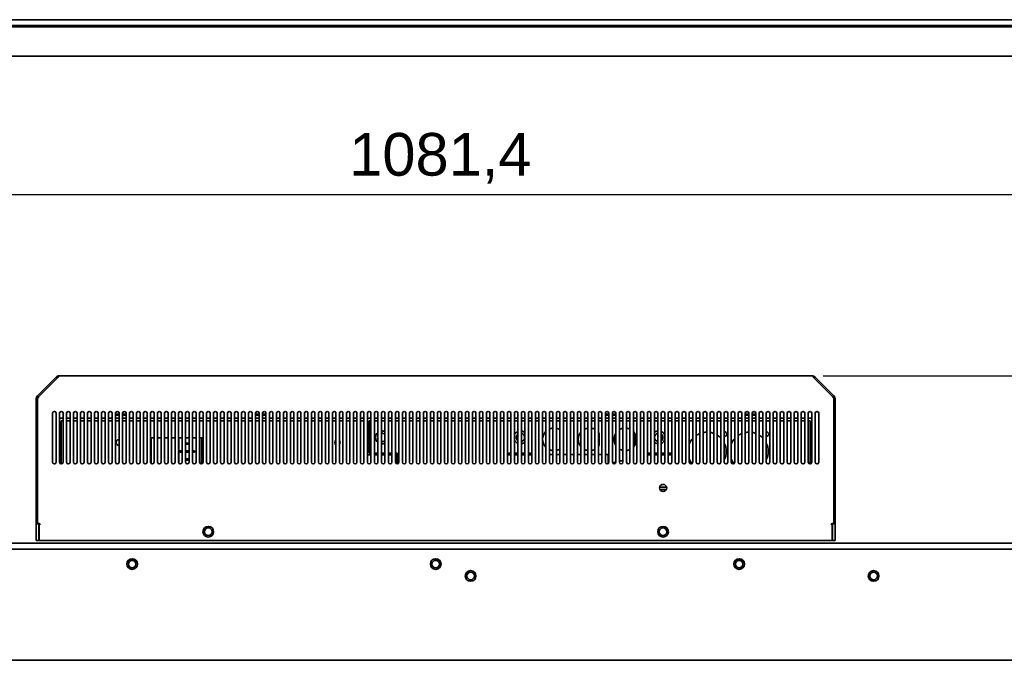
# Model space of a CAD drawing. Header units: millimetres. Extents: x 0 to 3360, y 0 to 2376.
# Tile 12 of 19: x 706 to 1269, y 1158 to 1524. Entities that reach past the tile are written whole.
import ezdxf

# ---------------------------------------------------------------- set-up
doc = ezdxf.new("R2010")
doc.units = ezdxf.units.MM
doc.header["$LTSCALE"] = 8
doc.layers.add('Bemaßungen(ISO)', color=7, linetype='Continuous', lineweight=18)
doc.layers.add('Sichtbare Kanten(ISO)', color=7, linetype='Continuous', lineweight=35)
doc.styles.add('Aktuell-ISOGroßer Text', font='arial.ttf')
doc.dimstyles.new('X.XXXGroßer Text', dxfattribs={"dimscale": 8, "dimtxt": 3.048, "dimasz": 5, "dimexe": 3.175, "dimexo": 0.75, "dimgap": 0.762, "dimtad": 1, "dimdec": 1, "dimrnd": 1e-08, "dimzin": 12, "dimtxsty": 'Aktuell-ISOGroßer Text', "dimcen": 0.09, "dimdle": 10, "dimclrd": 256, "dimclre": 256, "dimclrt": 7, "dimadec": 0, "dimazin": 3, "dimtfac": 0.656168, "dimtdec": 1, "dimtmove": 0, "dimatfit": 3, "dimfxl": 1, "dimtolj": 1, "dimlwd": 25, "dimlwe": 25, "dimarcsym": 0})

# ---------------------------------------------------------------- blocks, each defined once
blk = doc.blocks.new('*D20')
at = {"layer": 'Bemaßungen(ISO)', "color": 250, "linetype": 'Continuous', "lineweight": 25, "true_color": 0x3f3f3f, "transparency": 16777216}
for p, q in [((403.35, 1498.33), (403.35, 1398.93)), ((1484.75, 1498.33), (1484.75, 1398.93)), ((1444.75, 1424.33), (443.35, 1424.33))]:
    blk.add_line(p, q, dxfattribs=at)
at = {"layer": 'Bemaßungen(ISO)', "color": 250, "linetype": 'Continuous', "true_color": 0x3f3f3f, "transparency": 16777216}
for points in [[(443.35, 1431), (443.35, 1417.67), (403.35, 1424.33)], [(1444.75, 1431), (1444.75, 1417.67), (1484.75, 1424.33)]]:
    blk.add_solid(points, dxfattribs=at)
at = {"layer": 'Defpoints', "color": 0, "linetype": 'Continuous', "transparency": 16777216}
for p in [(403.35, 1504.33), (1484.75, 1504.33), (403.35, 1424.33)]:
    blk.add_point(p, dxfattribs=at)
at = {"layer": 'Bemaßungen(ISO)', "color": 7, "linetype": 'Continuous', "lineweight": 25, "transparency": 16777216, "insert": (894.63, 1459.74), "char_height": 24.384, "attachment_point": 1, "style": 'Aktuell-ISOGroßer Text'}
blk.add_mtext('\\A1;1081,4', dxfattribs=at)
blk = doc.blocks.new('*D21')
at = {"layer": 'Bemaßungen(ISO)', "color": 250, "linetype": 'Continuous', "lineweight": 25, "true_color": 0x3f3f3f, "transparency": 16777216}
for p, q in [((1165.48, 1320.91), (1588.05, 1320.91)), ((1562.65, 1280.91), (1562.65, 1198.41)), ((1488.65, 1158.41), (1588.05, 1158.41))]:
    blk.add_line(p, q, dxfattribs=at)
at = {"layer": 'Bemaßungen(ISO)', "color": 250, "linetype": 'Continuous', "true_color": 0x3f3f3f, "transparency": 16777216}
for points in [[(1555.98, 1280.91), (1569.31, 1280.91), (1562.65, 1320.91)], [(1555.98, 1198.41), (1569.31, 1198.41), (1562.65, 1158.41)]]:
    blk.add_solid(points, dxfattribs=at)
at = {"layer": 'Defpoints', "color": 0, "linetype": 'Continuous', "transparency": 16777216}
for p in [(1159.48, 1320.91), (1482.65, 1158.41), (1562.65, 1158.41)]:
    blk.add_point(p, dxfattribs=at)
at = {"layer": 'Bemaßungen(ISO)', "color": 7, "linetype": 'Continuous', "lineweight": 25, "transparency": 16777216, "insert": (1527.24, 1199.57), "char_height": 24.384, "attachment_point": 1, "rotation": 90, "style": 'Aktuell-ISOGroßer Text'}
blk.add_mtext('\\A1;162,5', dxfattribs=at)

msp = doc.modelspace()

# ---------------------------------------------------------------- linework, layer by layer
at = {"layer": 'Sichtbare Kanten(ISO)'}
for p, q in [((420.2, 1520.48), (1467.9, 1520.48)), ((1467.19, 1521.17), (420.91, 1521.17)), ((1463.89, 1524.47), (424.21, 1524.47)), ((1483.2, 1503.58), (404.9, 1503.58)), ((727.13, 1320.29), (716.36, 1309.52)), ((728.26, 1320.29), (717.49, 1309.52)), ((727.13, 1320.29), (727.7, 1319.73)), ((1159.48, 1320.91), (728.62, 1320.91)), ((1159.83, 1320.29), (1170.6, 1309.52)), ((1160.96, 1320.29), (1160.39, 1319.73)), ((1160.96, 1320.29), (1171.73, 1309.52)), ((715.75, 1308.04), (716.5, 1308.04)), ((715.75, 1237.44), (715.75, 1308.04)), ((716.99, 1308.9), (716.36, 1309.52)), ((716.5, 1308.04), (716.5, 1236.91)), ((1171.73, 1309.52), (1171.1, 1308.9)), ((1171.6, 1308.04), (1171.6, 1236.91)), ((1171.6, 1308.04), (1172.35, 1308.04)), ((1172.35, 1308.04), (1172.35, 1237.44)), ((725.05, 1299.61), (725.05, 1271.61)), ((727.05, 1271.61), (727.05, 1299.61)), ((729.05, 1299.61), (729.05, 1271.61)), ((731.05, 1296.78), (729.05, 1296.78)), ((729.95, 1270.61), (729.95, 1295.28)), ((729.95, 1295.28), (731.05, 1295.28)), ((731.05, 1271.61), (731.05, 1299.61)), ((733.05, 1299.61), (733.05, 1271.61)), ((735.05, 1296.78), (733.05, 1296.78)), ((733.05, 1295.28), (735.05, 1295.28)), ((735.05, 1271.61), (735.05, 1299.61)), ((737.05, 1299.61), (737.05, 1271.61)), ((739.05, 1296.78), (737.05, 1296.78)), ((737.05, 1295.28), (739.05, 1295.28)), ((739.05, 1271.61), (739.05, 1299.61)), ((741.05, 1299.61), (741.05, 1271.61)), ((743.05, 1296.78), (741.05, 1296.78)), ((741.05, 1295.28), (743.05, 1295.28)), ((743.05, 1271.61), (743.05, 1299.61)), ((745.05, 1299.61), (745.05, 1271.61)), ((747.05, 1296.78), (745.05, 1296.78)), ((745.05, 1295.28), (747.05, 1295.28)), ((747.05, 1271.61), (747.05, 1299.61)), ((749.05, 1299.61), (749.05, 1271.61)), ((751.05, 1296.78), (749.05, 1296.78)), ((749.05, 1295.28), (751.05, 1295.28)), ((751.05, 1271.61), (751.05, 1299.61)), ((753.05, 1299.61), (753.05, 1271.61)), ((755.05, 1296.78), (753.05, 1296.78)), ((753.05, 1295.28), (755.05, 1295.28)), ((755.05, 1271.61), (755.05, 1299.61)), ((757.05, 1299.61), (757.05, 1271.61)), ((759.05, 1296.78), (757.05, 1296.78)), ((757.05, 1295.28), (759.05, 1295.28)), ((759.05, 1271.61), (759.05, 1299.61)), ((761.05, 1299.61), (761.05, 1271.61)), ((763.05, 1299.01), (761.05, 1299.01)), ((763.05, 1298.41), (761.05, 1298.41)), ((763.05, 1296.78), (761.05, 1296.78)), ((761.05, 1295.28), (763.05, 1295.28)), ((763.05, 1271.61), (763.05, 1299.61)), ((765.05, 1299.61), (765.05, 1271.61)), ((767.05, 1299.01), (765.05, 1299.01)), ((767.05, 1298.41), (765.05, 1298.41)), ((767.05, 1296.78), (765.05, 1296.78)), ((765.05, 1295.28), (767.05, 1295.28)), ((767.05, 1271.61), (767.05, 1299.61)), ((769.05, 1299.61), (769.05, 1271.61)), ((771.05, 1296.78), (769.05, 1296.78)), ((769.05, 1295.28), (771.05, 1295.28)), ((771.05, 1271.61), (771.05, 1299.61)), ((773.05, 1299.61), (773.05, 1271.61)), ((775.05, 1296.78), (773.05, 1296.78)), ((773.05, 1295.28), (775.05, 1295.28)), ((775.05, 1271.61), (775.05, 1299.61)), ((777.05, 1299.61), (777.05, 1271.61)), ((779.05, 1296.78), (777.05, 1296.78)), ((777.05, 1295.28), (779.05, 1295.28)), ((779.05, 1271.61), (779.05, 1299.61)), ((781.05, 1299.61), (781.05, 1271.61)), ((783.05, 1296.78), (781.05, 1296.78)), ((781.05, 1295.28), (783.05, 1295.28)), ((783.05, 1271.61), (783.05, 1299.61)), ((785.05, 1299.61), (785.05, 1271.61)), ((787.05, 1296.78), (785.05, 1296.78)), ((785.05, 1295.28), (787.05, 1295.28)), ((787.05, 1271.61), (787.05, 1299.61)), ((789.05, 1299.61), (789.05, 1271.61)), ((791.05, 1296.78), (789.05, 1296.78)), ((789.05, 1295.28), (791.05, 1295.28)), ((791.05, 1271.61), (791.05, 1299.61)), ((793.05, 1299.61), (793.05, 1271.61)), ((795.05, 1296.78), (793.05, 1296.78)), ((793.05, 1295.28), (795.05, 1295.28)), ((795.05, 1271.61), (795.05, 1299.61)), ((797.05, 1299.61), (797.05, 1271.61)), ((799.05, 1296.78), (797.05, 1296.78)), ((797.05, 1295.28), (799.05, 1295.28)), ((799.05, 1271.61), (799.05, 1299.61)), ((801.05, 1299.61), (801.05, 1271.61)), ((803.05, 1296.78), (801.05, 1296.78)), ((801.05, 1295.28), (803.05, 1295.28)), ((803.05, 1271.61), (803.05, 1299.61)), ((805.05, 1299.61), (805.05, 1271.61)), ((807.05, 1296.78), (805.05, 1296.78)), ((805.05, 1295.28), (807.05, 1295.28)), ((807.05, 1271.61), (807.05, 1299.61)), ((809.05, 1299.61), (809.05, 1271.61)), ((811.05, 1296.78), (809.05, 1296.78)), ((809.05, 1295.28), (811.05, 1295.28)), ((811.05, 1271.61), (811.05, 1299.61)), ((813.05, 1299.61), (813.05, 1271.61)), ((815.05, 1296.78), (813.05, 1296.78)), ((813.05, 1295.28), (815.05, 1295.28)), ((815.05, 1271.61), (815.05, 1299.61)), ((817.05, 1299.61), (817.05, 1271.61)), ((819.05, 1296.78), (817.05, 1296.78)), ((817.05, 1295.28), (819.05, 1295.28)), ((819.05, 1271.61), (819.05, 1299.61)), ((821.05, 1299.61), (821.05, 1271.61)), ((823.05, 1296.78), (821.05, 1296.78)), ((821.05, 1295.28), (823.05, 1295.28)), ((823.05, 1271.61), (823.05, 1299.61)), ((825.05, 1299.61), (825.05, 1271.61)), ((827.05, 1296.78), (825.05, 1296.78)), ((825.05, 1295.28), (827.05, 1295.28)), ((827.05, 1271.61), (827.05, 1299.61)), ((829.05, 1299.61), (829.05, 1271.61)), ((831.05, 1296.78), (829.05, 1296.78)), ((829.05, 1295.28), (831.05, 1295.28)), ((831.05, 1271.61), (831.05, 1299.61)), ((833.05, 1299.61), (833.05, 1271.61)), ((835.05, 1296.78), (833.05, 1296.78)), ((833.05, 1295.28), (835.05, 1295.28)), ((835.05, 1271.61), (835.05, 1299.61)), ((837.05, 1299.61), (837.05, 1271.61)), ((839.05, 1296.78), (837.05, 1296.78)), ((837.05, 1295.28), (839.05, 1295.28)), ((839.05, 1271.61), (839.05, 1299.61)), ((841.05, 1299.61), (841.05, 1271.61)), ((843.05, 1299.01), (841.05, 1299.01)), ((843.05, 1298.41), (841.05, 1298.41)), ((843.05, 1296.78), (841.05, 1296.78)), ((841.05, 1295.28), (843.05, 1295.28)), ((843.05, 1271.61), (843.05, 1299.61)), ((845.05, 1299.61), (845.05, 1271.61)), ((847.05, 1299.01), (845.05, 1299.01)), ((847.05, 1298.41), (845.05, 1298.41)), ((847.05, 1296.78), (845.05, 1296.78)), ((845.05, 1295.28), (847.05, 1295.28)), ((847.05, 1271.61), (847.05, 1299.61)), ((849.05, 1299.61), (849.05, 1271.61)), ((851.05, 1296.78), (849.05, 1296.78)), ((849.05, 1295.28), (851.05, 1295.28)), ((851.05, 1271.61), (851.05, 1299.61)), ((853.05, 1299.61), (853.05, 1271.61)), ((855.05, 1296.78), (853.05, 1296.78)), ((853.05, 1295.28), (855.05, 1295.28)), ((855.05, 1271.61), (855.05, 1299.61)), ((857.05, 1299.61), (857.05, 1271.61)), ((859.05, 1296.78), (857.05, 1296.78)), ((857.05, 1295.28), (859.05, 1295.28)), ((859.05, 1271.61), (859.05, 1299.61)), ((861.05, 1299.61), (861.05, 1271.61)), ((863.05, 1296.78), (861.05, 1296.78)), ((861.05, 1295.28), (863.05, 1295.28)), ((863.05, 1271.61), (863.05, 1299.61)), ((865.05, 1299.61), (865.05, 1271.61)), ((867.05, 1296.78), (865.05, 1296.78)), ((865.05, 1295.28), (867.05, 1295.28)), ((867.05, 1271.61), (867.05, 1299.61)), ((869.05, 1299.61), (869.05, 1271.61)), ((871.05, 1296.78), (869.05, 1296.78)), ((869.05, 1295.28), (871.05, 1295.28)), ((871.05, 1271.61), (871.05, 1299.61)), ((873.05, 1299.61), (873.05, 1271.61)), ((875.05, 1296.78), (873.05, 1296.78)), ((873.05, 1295.28), (875.05, 1295.28)), ((875.05, 1271.61), (875.05, 1299.61)), ((877.05, 1299.61), (877.05, 1271.61)), ((879.05, 1296.78), (877.05, 1296.78)), ((877.05, 1295.28), (879.05, 1295.28)), ((879.05, 1271.61), (879.05, 1299.61)), ((881.05, 1299.61), (881.05, 1271.61)), ((883.05, 1296.78), (881.05, 1296.78)), ((881.05, 1295.28), (883.05, 1295.28)), ((883.05, 1271.61), (883.05, 1299.61)), ((885.05, 1299.61), (885.05, 1271.61)), ((887.05, 1296.78), (885.05, 1296.78)), ((885.05, 1295.28), (887.05, 1295.28)), ((887.05, 1271.61), (887.05, 1299.61)), ((889.05, 1299.61), (889.05, 1271.61)), ((891.05, 1296.78), (889.05, 1296.78)), ((889.05, 1295.28), (891.05, 1295.28)), ((891.05, 1271.61), (891.05, 1299.61)), ((893.05, 1299.61), (893.05, 1271.61)), ((895.05, 1296.78), (893.05, 1296.78)), ((893.05, 1295.28), (895.05, 1295.28)), ((895.05, 1271.61), (895.05, 1299.61)), ((897.05, 1299.61), (897.05, 1271.61)), ((899.05, 1296.78), (897.05, 1296.78)), ((897.05, 1295.28), (899.05, 1295.28)), ((899.05, 1271.61), (899.05, 1299.61)), ((901.05, 1299.61), (901.05, 1271.61)), ((903.05, 1296.78), (901.05, 1296.78)), ((901.05, 1295.28), (903.05, 1295.28)), ((903.05, 1271.61), (903.05, 1299.61)), ((905.05, 1299.61), (905.05, 1271.61)), ((907.05, 1296.78), (905.05, 1296.78)), ((905.95, 1295.28), (907.05, 1295.28)), ((905.95, 1295.28), (905.95, 1276.78)), ((907.05, 1271.61), (907.05, 1299.61)), ((909.05, 1299.61), (909.05, 1271.61)), ((911.05, 1296.78), (909.05, 1296.78)), ((909.05, 1295.28), (911.05, 1295.28)), ((911.05, 1271.61), (911.05, 1299.61)), ((913.05, 1299.61), (913.05, 1271.61)), ((915.05, 1296.78), (913.05, 1296.78)), ((913.05, 1295.28), (915.05, 1295.28)), ((915.05, 1271.61), (915.05, 1299.61)), ((917.05, 1299.61), (917.05, 1271.61)), ((919.05, 1296.78), (917.05, 1296.78)), ((917.05, 1295.28), (919.05, 1295.28)), ((919.05, 1271.61), (919.05, 1299.61)), ((921.05, 1299.61), (921.05, 1271.61)), ((923.05, 1296.78), (921.05, 1296.78)), ((921.05, 1295.28), (923.05, 1295.28)), ((923.05, 1271.61), (923.05, 1299.61)), ((925.05, 1299.61), (925.05, 1271.61)), ((927.05, 1296.78), (925.05, 1296.78)), ((925.05, 1295.28), (927.05, 1295.28)), ((927.05, 1271.61), (927.05, 1299.61)), ((929.05, 1299.61), (929.05, 1271.61)), ((931.05, 1296.78), (929.05, 1296.78)), ((929.05, 1295.28), (931.05, 1295.28)), ((931.05, 1271.61), (931.05, 1299.61)), ((933.05, 1299.61), (933.05, 1271.61)), ((935.05, 1296.78), (933.05, 1296.78)), ((933.05, 1295.28), (935.05, 1295.28)), ((935.05, 1271.61), (935.05, 1299.61)), ((937.05, 1299.61), (937.05, 1271.61)), ((939.05, 1296.78), (937.05, 1296.78)), ((937.05, 1295.28), (939.05, 1295.28)), ((939.05, 1271.61), (939.05, 1299.61)), ((941.05, 1299.61), (941.05, 1271.61)), ((943.05, 1296.78), (941.05, 1296.78)), ((941.05, 1295.28), (943.05, 1295.28)), ((943.05, 1271.61), (943.05, 1299.61)), ((945.05, 1299.61), (945.05, 1271.61)), ((947.05, 1296.78), (945.05, 1296.78)), ((945.05, 1295.28), (947.05, 1295.28)), ((947.05, 1271.61), (947.05, 1299.61)), ((949.05, 1299.61), (949.05, 1271.61)), ((951.05, 1296.78), (949.05, 1296.78)), ((949.05, 1295.28), (951.05, 1295.28)), ((951.05, 1271.61), (951.05, 1299.61)), ((953.05, 1299.61), (953.05, 1271.61)), ((955.05, 1296.78), (953.05, 1296.78)), ((953.05, 1295.28), (955.05, 1295.28)), ((955.05, 1271.61), (955.05, 1299.61)), ((957.05, 1299.61), (957.05, 1271.61)), ((959.05, 1296.78), (957.05, 1296.78)), ((957.05, 1295.28), (959.05, 1295.28)), ((959.05, 1271.61), (959.05, 1299.61)), ((961.05, 1299.61), (961.05, 1271.61)), ((963.05, 1296.78), (961.05, 1296.78)), ((961.05, 1295.28), (963.05, 1295.28)), ((963.05, 1271.61), (963.05, 1299.61)), ((965.05, 1299.61), (965.05, 1271.61)), ((967.05, 1296.78), (965.05, 1296.78)), ((965.05, 1295.28), (967.05, 1295.28)), ((967.05, 1271.61), (967.05, 1299.61)), ((969.05, 1299.61), (969.05, 1271.61)), ((971.05, 1296.78), (969.05, 1296.78)), ((969.05, 1295.28), (971.05, 1295.28)), ((971.05, 1271.61), (971.05, 1299.61)), ((973.05, 1299.61), (973.05, 1271.61)), ((975.05, 1296.78), (973.05, 1296.78)), ((973.05, 1295.28), (975.05, 1295.28)), ((975.05, 1271.61), (975.05, 1299.61)), ((977.05, 1299.61), (977.05, 1271.61)), ((979.05, 1296.78), (977.05, 1296.78)), ((977.05, 1295.28), (979.05, 1295.28)), ((979.05, 1271.61), (979.05, 1299.61)), ((981.05, 1299.61), (981.05, 1271.61)), ((983.05, 1296.78), (981.05, 1296.78)), ((981.05, 1295.28), (983.05, 1295.28)), ((983.05, 1271.61), (983.05, 1299.61)), ((985.05, 1299.61), (985.05, 1271.61)), ((987.05, 1296.78), (985.05, 1296.78)), ((985.05, 1295.28), (987.05, 1295.28)), ((987.05, 1271.61), (987.05, 1299.61)), ((989.05, 1299.61), (989.05, 1271.61)), ((991.05, 1296.78), (989.05, 1296.78)), ((989.05, 1295.28), (991.05, 1295.28)), ((991.05, 1271.61), (991.05, 1299.61)), ((993.05, 1299.61), (993.05, 1271.61)), ((995.05, 1296.78), (993.05, 1296.78)), ((993.05, 1295.28), (995.05, 1295.28)), ((995.05, 1271.61), (995.05, 1299.61)), ((997.05, 1299.61), (997.05, 1271.61)), ((999.05, 1296.78), (997.05, 1296.78)), ((997.05, 1295.28), (999.05, 1295.28)), ((999.05, 1271.61), (999.05, 1299.61)), ((1001.05, 1299.61), (1001.05, 1271.61)), ((1003.05, 1296.78), (1001.05, 1296.78)), ((1001.05, 1295.28), (1003.05, 1295.28)), ((1003.05, 1271.61), (1003.05, 1299.61)), ((1005.05, 1299.61), (1005.05, 1271.61)), ((1007.05, 1296.78), (1005.05, 1296.78)), ((1005.05, 1295.28), (1007.05, 1295.28)), ((1007.05, 1271.61), (1007.05, 1299.61)), ((1009.05, 1299.61), (1009.05, 1271.61)), ((1011.05, 1296.78), (1009.05, 1296.78)), ((1009.05, 1295.28), (1011.05, 1295.28)), ((1011.05, 1271.61), (1011.05, 1299.61)), ((1013.05, 1299.61), (1013.05, 1271.61)), ((1015.05, 1296.78), (1013.05, 1296.78)), ((1013.05, 1295.28), (1015.05, 1295.28)), ((1015.05, 1271.61), (1015.05, 1299.61)), ((1017.05, 1299.61), (1017.05, 1271.61)), ((1019.05, 1296.78), (1017.05, 1296.78)), ((1017.05, 1295.28), (1019.05, 1295.28)), ((1019.05, 1271.61), (1019.05, 1299.61)), ((1021.05, 1299.61), (1021.05, 1271.61)), ((1023.05, 1296.78), (1021.05, 1296.78)), ((1021.05, 1295.28), (1023.05, 1295.28)), ((1023.05, 1271.61), (1023.05, 1299.61)), ((1025.05, 1299.61), (1025.05, 1271.61)), ((1027.05, 1296.78), (1025.05, 1296.78)), ((1025.05, 1295.28), (1027.05, 1295.28)), ((1027.05, 1271.61), (1027.05, 1299.61)), ((1029.05, 1299.61), (1029.05, 1271.61)), ((1031.05, 1296.78), (1029.05, 1296.78)), ((1029.05, 1295.28), (1031.05, 1295.28)), ((1031.05, 1271.61), (1031.05, 1299.61)), ((1033.05, 1299.61), (1033.05, 1271.61)), ((1035.05, 1296.78), (1033.05, 1296.78)), ((1033.05, 1295.28), (1035.05, 1295.28)), ((1035.05, 1271.61), (1035.05, 1299.61)), ((1037.05, 1299.61), (1037.05, 1271.61)), ((1039.05, 1296.78), (1037.05, 1296.78)), ((1037.05, 1295.28), (1039.05, 1295.28)), ((1039.05, 1271.61), (1039.05, 1299.61)), ((1041.05, 1299.61), (1041.05, 1271.61)), ((1043.05, 1299.01), (1041.05, 1299.01)), ((1043.05, 1298.41), (1041.05, 1298.41)), ((1043.05, 1296.78), (1041.05, 1296.78)), ((1041.05, 1295.28), (1043.05, 1295.28)), ((1043.05, 1271.61), (1043.05, 1299.61)), ((1045.05, 1299.61), (1045.05, 1271.61)), ((1047.05, 1299.01), (1045.05, 1299.01)), ((1047.05, 1298.41), (1045.05, 1298.41)), ((1047.05, 1296.78), (1045.05, 1296.78)), ((1045.05, 1295.28), (1047.05, 1295.28)), ((1047.05, 1271.61), (1047.05, 1299.61)), ((1049.05, 1299.61), (1049.05, 1271.61)), ((1051.05, 1296.78), (1049.05, 1296.78)), ((1049.05, 1295.28), (1051.05, 1295.28)), ((1051.05, 1271.61), (1051.05, 1299.61)), ((1053.05, 1299.61), (1053.05, 1271.61)), ((1055.05, 1296.78), (1053.05, 1296.78)), ((1053.05, 1295.28), (1055.05, 1295.28)), ((1055.05, 1271.61), (1055.05, 1299.61)), ((1057.05, 1299.61), (1057.05, 1271.61)), ((1059.05, 1296.78), (1057.05, 1296.78)), ((1057.05, 1295.28), (1059.05, 1295.28)), ((1059.05, 1271.61), (1059.05, 1299.61)), ((1061.05, 1299.61), (1061.05, 1271.61)), ((1063.05, 1296.78), (1061.05, 1296.78)), ((1061.05, 1295.28), (1063.05, 1295.28)), ((1063.05, 1271.61), (1063.05, 1299.61)), ((1065.05, 1299.61), (1065.05, 1271.61)), ((1067.05, 1296.78), (1065.05, 1296.78)), ((1065.05, 1295.28), (1067.05, 1295.28)), ((1067.05, 1271.61), (1067.05, 1299.61)), ((1069.05, 1299.61), (1069.05, 1271.61)), ((1071.05, 1296.78), (1069.05, 1296.78)), ((1069.05, 1295.28), (1071.05, 1295.28)), ((1071.05, 1271.61), (1071.05, 1299.61)), ((1073.05, 1299.61), (1073.05, 1271.61)), ((1075.05, 1296.78), (1073.05, 1296.78)), ((1073.05, 1295.28), (1075.05, 1295.28)), ((1075.05, 1271.61), (1075.05, 1299.61)), ((1077.05, 1299.61), (1077.05, 1271.61)), ((1079.05, 1296.78), (1077.05, 1296.78)), ((1077.05, 1295.28), (1079.05, 1295.28)), ((1079.05, 1271.61), (1079.05, 1299.61)), ((1081.05, 1299.61), (1081.05, 1271.61)), ((1083.05, 1296.78), (1081.05, 1296.78)), ((1081.05, 1295.28), (1083.05, 1295.28)), ((1083.05, 1271.61), (1083.05, 1299.61)), ((1085.05, 1299.61), (1085.05, 1271.61)), ((1087.05, 1296.78), (1085.05, 1296.78)), ((1085.05, 1295.28), (1087.05, 1295.28)), ((1087.05, 1271.61), (1087.05, 1299.61)), ((1089.05, 1299.61), (1089.05, 1271.61)), ((1091.05, 1296.78), (1089.05, 1296.78)), ((1089.05, 1295.28), (1091.05, 1295.28)), ((1091.05, 1271.61), (1091.05, 1299.61)), ((1093.05, 1299.61), (1093.05, 1271.61)), ((1095.05, 1296.78), (1093.05, 1296.78)), ((1093.05, 1295.28), (1095.05, 1295.28)), ((1095.05, 1271.61), (1095.05, 1299.61)), ((1097.05, 1299.61), (1097.05, 1271.61)), ((1099.05, 1296.78), (1097.05, 1296.78)), ((1097.05, 1295.28), (1099.05, 1295.28)), ((1099.05, 1271.61), (1099.05, 1299.61)), ((1101.05, 1299.61), (1101.05, 1271.61)), ((1103.05, 1296.78), (1101.05, 1296.78)), ((1101.05, 1295.28), (1103.05, 1295.28)), ((1103.05, 1271.61), (1103.05, 1299.61)), ((1105.05, 1299.61), (1105.05, 1271.61)), ((1107.05, 1296.78), (1105.05, 1296.78)), ((1105.05, 1295.28), (1107.05, 1295.28)), ((1107.05, 1271.61), (1107.05, 1299.61)), ((1109.05, 1299.61), (1109.05, 1271.61)), ((1111.05, 1296.78), (1109.05, 1296.78)), ((1109.05, 1295.28), (1111.05, 1295.28)), ((1111.05, 1271.61), (1111.05, 1299.61)), ((1113.05, 1299.61), (1113.05, 1271.61)), ((1115.05, 1296.78), (1113.05, 1296.78)), ((1113.05, 1295.28), (1115.05, 1295.28)), ((1115.05, 1271.61), (1115.05, 1299.61)), ((1117.05, 1299.61), (1117.05, 1271.61)), ((1119.05, 1296.78), (1117.05, 1296.78)), ((1117.05, 1295.28), (1119.05, 1295.28)), ((1119.05, 1271.61), (1119.05, 1299.61)), ((1121.05, 1299.61), (1121.05, 1271.61)), ((1123.05, 1299.01), (1121.05, 1299.01)), ((1123.05, 1298.41), (1121.05, 1298.41)), ((1123.05, 1296.78), (1121.05, 1296.78)), ((1121.05, 1295.28), (1123.05, 1295.28)), ((1123.05, 1271.61), (1123.05, 1299.61)), ((1125.05, 1299.61), (1125.05, 1271.61)), ((1127.05, 1299.01), (1125.05, 1299.01)), ((1127.05, 1298.41), (1125.05, 1298.41)), ((1127.05, 1296.78), (1125.05, 1296.78)), ((1125.05, 1295.28), (1127.05, 1295.28)), ((1127.05, 1271.61), (1127.05, 1299.61)), ((1129.05, 1299.61), (1129.05, 1271.61)), ((1131.05, 1296.78), (1129.05, 1296.78)), ((1129.05, 1295.28), (1131.05, 1295.28)), ((1131.05, 1271.61), (1131.05, 1299.61)), ((1133.05, 1299.61), (1133.05, 1271.61)), ((1135.05, 1296.78), (1133.05, 1296.78)), ((1133.05, 1295.28), (1135.05, 1295.28)), ((1135.05, 1271.61), (1135.05, 1299.61)), ((1137.05, 1299.61), (1137.05, 1271.61)), ((1139.05, 1296.78), (1137.05, 1296.78)), ((1137.05, 1295.28), (1139.05, 1295.28)), ((1139.05, 1271.61), (1139.05, 1299.61)), ((1141.05, 1299.61), (1141.05, 1271.61)), ((1143.05, 1296.78), (1141.05, 1296.78)), ((1141.05, 1295.28), (1143.05, 1295.28)), ((1143.05, 1271.61), (1143.05, 1299.61)), ((1145.05, 1299.61), (1145.05, 1271.61)), ((1147.05, 1296.78), (1145.05, 1296.78)), ((1145.05, 1295.28), (1147.05, 1295.28)), ((1147.05, 1271.61), (1147.05, 1299.61)), ((1149.05, 1299.61), (1149.05, 1271.61)), ((1151.05, 1296.78), (1149.05, 1296.78)), ((1149.05, 1295.28), (1151.05, 1295.28)), ((1151.05, 1271.61), (1151.05, 1299.61)), ((1153.05, 1299.61), (1153.05, 1271.61)), ((1155.05, 1296.78), (1153.05, 1296.78)), ((1153.05, 1295.28), (1155.05, 1295.28)), ((1155.05, 1271.61), (1155.05, 1299.61)), ((1157.05, 1299.61), (1157.05, 1271.61)), ((1159.05, 1296.78), (1157.05, 1296.78)), ((1157.05, 1295.28), (1158.15, 1295.28)), ((1158.15, 1270.61), (1158.15, 1295.28)), ((1159.05, 1271.61), (1159.05, 1299.61)), ((1161.05, 1299.61), (1161.05, 1271.61)), ((1163.05, 1271.61), (1163.05, 1299.61)), ((781.7, 1285.58), (781.05, 1285.58)), ((781.45, 1270.81), (781.45, 1285.33)), ((781.7, 1285.58), (783.05, 1285.58)), ((785.05, 1285.58), (787.05, 1285.58)), ((789.05, 1285.58), (791.05, 1285.58)), ((793.05, 1285.58), (795.05, 1285.58)), ((797.05, 1285.58), (799.05, 1285.58)), ((797.25, 1285.33), (797.25, 1271.01)), ((801.05, 1285.58), (803.05, 1285.58)), ((805.05, 1285.58), (807.05, 1285.58)), ((809.05, 1285.58), (810, 1285.58)), ((810, 1285.58), (811.05, 1285.58)), ((810.25, 1285.33), (810.25, 1270.63)), ((1017.2, 1281.4), (1017.2, 1287.97)), ((1037.6, 1281.4), (1037.6, 1287.97)), ((1058, 1281.4), (1058, 1287.97)), ((781.45, 1282.08), (781.05, 1282.08)), ((797.25, 1278.08), (799.05, 1278.08)), ((801.05, 1282.58), (803.05, 1282.58)), ((803.05, 1281.83), (801.05, 1281.83)), ((801.05, 1278.08), (803.05, 1278.08)), ((805.05, 1278.08), (806.25, 1278.08)), ((806.25, 1278.08), (806.25, 1277.33)), ((811.05, 1282.08), (810.25, 1282.08)), ((799.05, 1277.33), (797.25, 1277.33)), ((803.05, 1277.33), (801.05, 1277.33)), ((801.05, 1273.58), (803.05, 1273.58)), ((803.05, 1272.83), (801.05, 1272.83)), ((806.25, 1277.33), (805.05, 1277.33)), ((905.05, 1275.78), (907.05, 1275.78)), ((905.95, 1276.78), (907.05, 1276.78)), ((909.05, 1276.78), (911.05, 1276.78)), ((909.05, 1275.78), (911.05, 1275.78)), ((913.05, 1276.78), (915.05, 1276.78)), ((913.05, 1275.78), (915.05, 1275.78)), ((917.05, 1276.78), (919.05, 1276.78)), ((917.05, 1275.78), (919.05, 1275.78)), ((921.05, 1276.78), (921.95, 1276.78)), ((921.95, 1276.78), (921.95, 1270.61)), ((987.05, 1276.78), (985.05, 1276.78)), ((987.05, 1275.78), (985.05, 1275.78)), ((991.05, 1276.78), (989.05, 1276.78)), ((991.05, 1275.78), (989.05, 1275.78)), ((995.05, 1276.78), (993.05, 1276.78)), ((995.05, 1275.78), (993.05, 1275.78)), ((999.05, 1276.78), (997.05, 1276.78)), ((999.05, 1275.78), (997.05, 1275.78)), ((1011.05, 1276.02), (1009.05, 1276.02)), ((1015.05, 1276.02), (1013.05, 1276.02)), ((1019.05, 1276.02), (1017.05, 1276.02)), ((1023.05, 1276.02), (1021.05, 1276.02)), ((1027.05, 1276.02), (1025.05, 1276.02)), ((1031.05, 1276.02), (1029.05, 1276.02)), ((1035.05, 1276.02), (1033.05, 1276.02)), ((1039.05, 1276.02), (1037.05, 1276.02)), ((1042.6, 1276.02), (1041.05, 1276.02)), ((1042.6, 1270.77), (1042.6, 1276.02)), ((1065.05, 1276.78), (1067.05, 1276.78)), ((1065.05, 1275.78), (1067.05, 1275.78)), ((1069.05, 1276.78), (1071.05, 1276.78)), ((1069.05, 1275.78), (1071.05, 1275.78)), ((1073.05, 1276.78), (1075.05, 1276.78)), ((1073.05, 1275.78), (1075.05, 1275.78)), ((1077.05, 1276.78), (1079.05, 1276.78)), ((1077.05, 1275.78), (1079.05, 1275.78)), ((1076.06, 1257.28), (1072.03, 1257.28)), ((1075.91, 1256.06), (1072.18, 1256.06)), ((715.75, 1237.08), (715.75, 1237.44)), ((715.75, 1237.08), (715.75, 1236.31)), ((715.75, 1236.31), (715.75, 1235.91)), ((715.75, 1236.31), (717.25, 1236.31)), ((715.75, 1235.91), (715.75, 1226.91)), ((716.9, 1236.51), (717.42, 1236.51)), ((717.25, 1236.31), (717.25, 1236.51)), ((717.25, 1235.91), (717.25, 1236.31)), ((717.25, 1226.91), (717.25, 1235.91)), ((717.32, 1235.37), (717.32, 1226.91)), ((1171.2, 1236.51), (1170.67, 1236.51)), ((1170.77, 1235.37), (1170.77, 1226.91)), ((1170.85, 1236.51), (1170.85, 1236.31)), ((1170.85, 1236.31), (1170.85, 1235.91)), ((1170.85, 1236.31), (1172.35, 1236.31)), ((1170.85, 1235.91), (1170.85, 1226.91)), ((1172.35, 1237.44), (1172.35, 1237.08)), ((1172.35, 1236.31), (1172.35, 1237.08)), ((1172.35, 1235.91), (1172.35, 1236.31)), ((1172.35, 1226.91), (1172.35, 1235.91)), ((404.1, 1221.91), (1484, 1221.91)), ((1480.75, 1225.41), (407.35, 1225.41)), ((715.75, 1226.91), (717.25, 1226.91)), ((1170.77, 1226.91), (717.32, 1226.91)), ((1170.85, 1226.91), (1172.35, 1226.91)), ((1482.65, 1158.41), (405.45, 1158.41))]:
    msp.add_line(p, q, dxfattribs=at)
for centre, radius in [((1074.05, 1256.91), 2.05), ((814.05, 1231.91), 3.05), ((814.05, 1231.91), 2.15), ((1074.05, 1231.91), 3.05), ((1074.05, 1231.91), 2.15), ((770.55, 1213.41), 3.05), ((944.05, 1213.41), 3.05), ((1117.55, 1213.41), 3.05), ((770.55, 1213.41), 2.15), ((770.55, 1213.41), 2.12), ((944.05, 1213.41), 2.15), ((944.05, 1213.41), 2.12), ((1117.55, 1213.41), 2.15), ((1117.55, 1213.41), 2.12), ((964.05, 1206.61), 3.05), ((964.05, 1206.61), 2.15), ((1194.4, 1206.61), 3.05), ((1194.4, 1206.61), 2.15)]:
    msp.add_circle(centre, radius, dxfattribs=at)
for centre, radius, start, end in [((726.05, 1299.61), 1, 0, 180), ((730.05, 1299.61), 1, 0, 180.0385), ((734.05, 1299.61), 1, 0, 180.0385), ((738.05, 1299.61), 1, 0, 180.0385), ((742.05, 1299.61), 1, 0, 180.0385), ((746.05, 1299.61), 1, 0, 180.0385), ((750.05, 1299.61), 1, 0, 180.0385), ((754.05, 1299.61), 1, 0, 180.0385), ((758.05, 1299.61), 1, 0, 180.0385), ((762.05, 1299.61), 1, 0, 180.0385), ((766.05, 1299.61), 1, 0, 180.0385), ((770.05, 1299.61), 1, 0, 180.0385), ((774.05, 1299.61), 1, 0, 180.0385), ((778.05, 1299.61), 1, 0, 180.0385), ((782.05, 1299.61), 1, 0, 180.0385), ((786.05, 1299.61), 1, 0, 180.0385), ((790.05, 1299.61), 1, 0, 180.0385), ((794.05, 1299.61), 1, 0, 180.0385), ((798.05, 1299.61), 1, 0, 180.0385), ((802.05, 1299.61), 1, 0, 180.0385), ((806.05, 1299.61), 1, 0, 180.0385), ((810.05, 1299.61), 1, 0, 180.0385), ((814.05, 1299.61), 1, 0, 180.0385), ((818.05, 1299.61), 1, 0, 180.0385), ((822.05, 1299.61), 1, 0, 180.0385), ((826.05, 1299.61), 1, 0, 180.0385), ((830.05, 1299.61), 1, 0, 180.0385), ((834.05, 1299.61), 1, 0, 180.0385), ((838.05, 1299.61), 1, 0, 180.0385), ((842.05, 1299.61), 1, 0, 180.0385), ((846.05, 1299.61), 1, 0, 180.0385), ((850.05, 1299.61), 1, 0, 180.0385), ((854.05, 1299.61), 1, 0, 180.0385), ((858.05, 1299.61), 1, 0, 180.0385), ((862.05, 1299.61), 1, 0, 180.0385), ((866.05, 1299.61), 1, 0, 180.0385), ((870.05, 1299.61), 1, 0, 180.0385), ((874.05, 1299.61), 1, 0, 180.0385), ((878.05, 1299.61), 1, 0, 180.0385), ((882.05, 1299.61), 1, 0, 180.0385), ((886.05, 1299.61), 1, 0, 180.0385), ((890.05, 1299.61), 1, 0, 180.0385), ((894.05, 1299.61), 1, 0, 180.0385), ((898.05, 1299.61), 1, 0, 180.0385), ((902.05, 1299.61), 1, 0, 180.0385), ((906.05, 1299.61), 1, 0, 180.0385), ((910.05, 1299.61), 1, 0, 180.0385), ((914.05, 1299.61), 1, 0, 180.0385), ((918.05, 1299.61), 1, 0, 180.0385), ((922.05, 1299.61), 1, 0, 180.0385), ((926.05, 1299.61), 1, 0, 180.0385), ((930.05, 1299.61), 1, 0, 180.0385), ((934.05, 1299.61), 1, 0, 180.0385), ((938.05, 1299.61), 1, 0, 180.0385), ((942.05, 1299.61), 1, 0, 180.0385), ((946.05, 1299.61), 1, 0, 180.0385), ((950.05, 1299.61), 1, 0, 180.0385), ((954.05, 1299.61), 1, 0, 180.0385), ((958.05, 1299.61), 1, 0, 180.0385), ((962.05, 1299.61), 1, 0, 180.0385), ((966.05, 1299.61), 1, 0, 180.0385), ((970.05, 1299.61), 1, 0, 180.0385), ((974.05, 1299.61), 1, 0, 180.0385), ((978.05, 1299.61), 1, 0, 180.0385), ((982.05, 1299.61), 1, 0, 180.0385), ((986.05, 1299.61), 1, 0, 180.0385), ((990.05, 1299.61), 1, 0, 180.0385), ((994.05, 1299.61), 1, 0, 180.0385), ((998.05, 1299.61), 1, 0, 180.0385), ((1002.05, 1299.61), 1, 0, 180.0385), ((1006.05, 1299.61), 1, 0, 180.0385), ((1010.05, 1299.61), 1, 0, 180.0385), ((1014.05, 1299.61), 1, 0, 180.0385), ((1018.05, 1299.61), 1, 0, 180.0385), ((1022.05, 1299.61), 1, 0, 180.0385), ((1026.05, 1299.61), 1, 0, 180.0385), ((1030.05, 1299.61), 1, 0, 180.0385), ((1034.05, 1299.61), 1, 0, 180.0385), ((1038.05, 1299.61), 1, 0, 180.0385), ((1042.05, 1299.61), 1, 0, 180.0385), ((1046.05, 1299.61), 1, 0, 180.0385), ((1050.05, 1299.61), 1, 0, 180.0385), ((1054.05, 1299.61), 1, 0, 180.0385), ((1058.05, 1299.61), 1, 0, 180.0385), ((1062.05, 1299.61), 1, 0, 180.0385), ((1066.05, 1299.61), 1, 0, 180.0385), ((1070.05, 1299.61), 1, 0, 180.0385), ((1074.05, 1299.61), 1, 0, 180.0385), ((1078.05, 1299.61), 1, 0, 180.0385), ((1082.05, 1299.61), 1, 0, 180.0385), ((1086.05, 1299.61), 1, 0, 180.0385), ((1090.05, 1299.61), 1, 0, 180.0385), ((1094.05, 1299.61), 1, 0, 180.0385), ((1098.05, 1299.61), 1, 0, 180.0385), ((1102.05, 1299.61), 1, 0, 180.0385), ((1106.05, 1299.61), 1, 0, 180.0385), ((1110.05, 1299.61), 1, 0, 180.0385), ((1114.05, 1299.61), 1, 0, 180.0385), ((1118.05, 1299.61), 1, 0, 180.0385), ((1122.05, 1299.61), 1, 0, 180.0385), ((1126.05, 1299.61), 1, 0, 180.0385), ((1130.05, 1299.61), 1, 0, 180.0385), ((1134.05, 1299.61), 1, 0, 180.0385), ((1138.05, 1299.61), 1, 0, 180.0385), ((1142.05, 1299.61), 1, 0, 180.0385), ((1146.05, 1299.61), 1, 0, 180.0385), ((1150.05, 1299.61), 1, 0, 180.0385), ((1154.05, 1299.61), 1, 0, 180.0385), ((1158.05, 1299.61), 1, 0, 180.0385), ((1162.05, 1299.61), 1, 0, 180.0385), ((913.4, 1285.78), 3.7, 63.5161, 95.428), ((992.5, 1285.78), 3.7, 113.0723, 158.8173), ((992.5, 1285.78), 3.7, 46.4341, 81.4514), ((1011.65, 1284.68), 6.45, 135.4941, 224.5059), ((1011.65, 1284.68), 6.45, 95.3376, 113.7722), ((1011.65, 1284.68), 6.45, 58.1881, 77.4639), ((1032.05, 1284.68), 6.45, 98.9191, 117.7178), ((1032.05, 1284.68), 6.45, 62.2823, 81.081), ((1052.45, 1284.68), 6.45, 102.5361, 121.8119), ((1052.45, 1284.68), 6.45, 66.2278, 84.6625), ((1052.45, 1284.68), 6.45, 30.6312, 44.5059), ((1071.6, 1285.78), 3.7, 98.5486, 133.566), ((1071.6, 1285.78), 3.7, 21.1828, 66.9277), ((1109.05, 1287.68), 1.37, 270, 90), ((1133.05, 1287.68), 1.37, 270, 90), ((762.9, 1282.91), 1.55, 84.4466, 275.5534), ((781.7, 1285.33), 0.25, 90, 180), ((797, 1285.33), 0.25, 0, 78.4633), ((810, 1285.33), 0.25, 0, 90), ((887.9, 1282.91), 1.55, 123.2565, 236.7435), ((887.9, 1282.91), 1.55, 317.8965, 42.1035), ((913.4, 1285.78), 3.7, 129.43, 230.57), ((913.4, 1285.78), 2.4, 168.2843, 191.7157), ((913.4, 1285.78), 2.4, 46.5675, 98.3856), ((913.4, 1285.78), 2.4, 261.6144, 313.4325), ((913.4, 1285.78), 3.7, 350.5699, 9.4301), ((992.5, 1285.78), 3.7, 201.1827, 246.9277), ((992.5, 1285.78), 2.4, 127.1689, 232.8311), ((992.5, 1285.78), 2.4, 283.248, 76.752), ((1011.65, 1284.68), 6.45, 30.6312, 33.1534), ((1032.05, 1284.68), 6.45, 140.8226, 219.1774), ((1032.05, 1284.68), 6.45, 30.6312, 39.1774), ((1052.45, 1284.68), 6.45, 146.8466, 213.1534), ((1071.6, 1285.78), 2.4, 103.248, 256.752), ((1071.6, 1285.78), 2.4, 307.1689, 52.8311), ((1071.6, 1285.78), 3.7, 293.0723, 338.8172), ((1099.15, 1277.78), 11, 137.4226, 156.6617), ((1099.15, 1277.78), 11, 111.8839, 123.6794), ((1099.15, 1277.78), 11, 90.5209, 101.0058), ((1099.15, 1277.78), 11, 69.2344, 80.0536), ((1099.15, 1277.78), 11, 44.0954, 57.5636), ((1123.15, 1277.78), 11, 137.4226, 156.6617), ((1123.15, 1277.78), 11, 111.8839, 123.6794), ((1123.15, 1277.78), 11, 90.5209, 101.0058), ((1123.15, 1277.78), 11, 69.2344, 80.0536), ((1123.15, 1277.78), 11, 44.0954, 57.5636), ((913.4, 1285.78), 3.7, 264.572, 296.4839), ((992.5, 1285.78), 3.7, 278.5486, 313.5659), ((1011.65, 1284.68), 6.45, 246.2278, 264.6624), ((1011.65, 1284.68), 6.45, 282.5361, 301.8119), ((1011.65, 1284.68), 6.45, 326.8466, 329.3688), ((1032.05, 1284.68), 6.45, 242.2822, 261.0809), ((1032.05, 1284.68), 6.45, 278.919, 297.7177), ((1032.05, 1284.68), 6.45, 320.8226, 329.3688), ((1052.45, 1284.68), 6.45, 238.1881, 257.4639), ((1052.45, 1284.68), 6.45, 275.3375, 293.7722), ((1052.45, 1284.68), 6.45, 315.4941, 329.3688), ((1071.6, 1285.78), 3.7, 226.434, 261.4514), ((1099.15, 1277.78), 11, 334.1581, 25.8419), ((1123.15, 1277.78), 11, 334.1581, 25.8419), ((1049.55, 1265.82), 6.6, 76.8635, 94.3448), ((1099.15, 1277.78), 11, 203.3383, 219.3708), ((1123.15, 1277.78), 11, 203.3383, 219.3708), ((726.05, 1271.61), 1, 180, 0), ((730.05, 1271.61), 1, 180, 0), ((734.05, 1271.61), 1, 180, 0), ((738.05, 1271.61), 1, 180, 0), ((742.05, 1271.61), 1, 180, 0), ((746.05, 1271.61), 1, 180, 0), ((750.05, 1271.61), 1, 180, 0), ((754.05, 1271.61), 1, 180, 0), ((758.05, 1271.61), 1, 180, 0), ((762.05, 1271.61), 1, 180, 0), ((766.05, 1271.61), 1, 180, 0), ((770.05, 1271.61), 1, 180, 0), ((774.05, 1271.61), 1, 180, 0), ((778.05, 1271.61), 1, 180, 0), ((782.05, 1271.61), 1, 180, 0), ((786.05, 1271.61), 1, 180, 0), ((790.05, 1271.61), 1, 180, 0), ((794.05, 1271.61), 1, 180, 0), ((798.05, 1271.61), 1, 180, 0), ((802.05, 1271.61), 1, 180, 0), ((806.05, 1271.61), 1, 180, 0), ((810.05, 1271.61), 1, 180, 0), ((814.05, 1271.61), 1, 180, 0), ((818.05, 1271.61), 1, 180, 0), ((822.05, 1271.61), 1, 180, 0), ((826.05, 1271.61), 1, 180, 0), ((830.05, 1271.61), 1, 180, 0), ((834.05, 1271.61), 1, 180, 0), ((838.05, 1271.61), 1, 180, 0), ((842.05, 1271.61), 1, 180, 0), ((846.05, 1271.61), 1, 180, 0), ((850.05, 1271.61), 1, 180, 0), ((854.05, 1271.61), 1, 180, 0), ((858.05, 1271.61), 1, 180, 0), ((862.05, 1271.61), 1, 180, 0), ((866.05, 1271.61), 1, 180, 0), ((870.05, 1271.61), 1, 180, 0), ((874.05, 1271.61), 1, 180, 0), ((878.05, 1271.61), 1, 180, 0), ((882.05, 1271.61), 1, 180, 0), ((886.05, 1271.61), 1, 180, 0), ((890.05, 1271.61), 1, 180, 0), ((894.05, 1271.61), 1, 180, 0), ((898.05, 1271.61), 1, 180, 0), ((902.05, 1271.61), 1, 180, 0), ((906.05, 1271.61), 1, 180, 0), ((910.05, 1271.61), 1, 180, 0), ((914.05, 1271.61), 1, 180, 0), ((918.05, 1271.61), 1, 180, 0), ((922.05, 1271.61), 1, 180, 0), ((926.05, 1271.61), 1, 180, 0), ((930.05, 1271.61), 1, 180, 0), ((934.05, 1271.61), 1, 180, 0), ((938.05, 1271.61), 1, 180, 0), ((942.05, 1271.61), 1, 180, 0), ((946.05, 1271.61), 1, 180, 0), ((950.05, 1271.61), 1, 180, 0), ((954.05, 1271.61), 1, 180, 0), ((958.05, 1271.61), 1, 180, 0), ((962.05, 1271.61), 1, 180, 0), ((966.05, 1271.61), 1, 180, 0), ((970.05, 1271.61), 1, 180, 0), ((974.05, 1271.61), 1, 180, 0), ((978.05, 1271.61), 1, 180, 0), ((982.05, 1271.61), 1, 180, 0), ((986.05, 1271.61), 1, 180, 0), ((990.05, 1271.61), 1, 180, 0), ((994.05, 1271.61), 1, 180, 0), ((998.05, 1271.61), 1, 180, 0), ((1002.05, 1271.61), 1, 180, 0), ((1006.05, 1271.61), 1, 180, 0), ((1010.05, 1271.61), 1, 180, 0), ((1014.05, 1271.61), 1, 180, 0), ((1018.05, 1271.61), 1, 180, 0), ((1022.05, 1271.61), 1, 180, 0), ((1026.05, 1271.61), 1, 180, 0), ((1030.05, 1271.61), 1, 180, 0), ((1034.05, 1271.61), 1, 180, 0), ((1038.05, 1271.61), 1, 180, 0), ((1042.05, 1271.61), 1, 180, 0), ((1046.05, 1271.61), 1, 180, 0), ((1049.55, 1265.82), 6.6, 112.2586, 129.6037), ((1050.05, 1271.61), 1, 180, 0), ((1054.05, 1271.61), 1, 180, 0), ((1049.55, 1265.82), 6.6, 46.5661, 57.7443), ((1058.05, 1271.61), 1, 180, 0), ((1062.05, 1271.61), 1, 180, 0), ((1066.05, 1271.61), 1, 180, 0), ((1070.05, 1271.61), 1, 180, 0), ((1074.05, 1271.61), 1, 180, 0), ((1078.05, 1271.61), 1, 180, 0), ((1082.05, 1271.61), 1, 180, 0), ((1086.05, 1271.61), 1, 180, 0), ((1090.05, 1271.61), 1, 180, 0), ((1094.05, 1271.61), 1, 180, 0), ((1098.05, 1271.61), 1, 180, 0), ((1102.05, 1271.61), 1, 180, 0), ((1106.05, 1271.61), 1, 180, 0), ((1110.05, 1271.61), 1, 180, 0), ((1114.05, 1271.61), 1, 180, 0), ((1118.05, 1271.61), 1, 180, 0), ((1122.05, 1271.61), 1, 180, 0), ((1126.05, 1271.61), 1, 180, 0), ((1130.05, 1271.61), 1, 180, 0), ((1134.05, 1271.61), 1, 180, 0), ((1138.05, 1271.61), 1, 180, 0), ((1142.05, 1271.61), 1, 180, 0), ((1146.05, 1271.61), 1, 180, 0), ((1150.05, 1271.61), 1, 180, 0), ((1154.05, 1271.61), 1, 180, 0), ((1158.05, 1271.61), 1, 180, 0), ((1162.05, 1271.61), 1, 180, 0), ((716.9, 1236.91), 0.4, 180, 270), ((717.72, 1235.37), 0.4, 112.0243, 180), ((717.42, 1236.11), 0.4, 292.0243, 90), ((1170.67, 1236.11), 0.4, 90, 247.9757), ((1170.37, 1235.37), 0.4, 0, 67.9757), ((1171.2, 1236.91), 0.4, 270, 0)]:
    msp.add_arc(centre, radius, start, end, dxfattribs=at)
for centre, major_axis, ratio, start_param, end_param in [((728.62, 1318.81), (0, -2.1), 0.238082, 3.141592, 3.92693), ((1159.48, 1318.81), (0.8, 1.94), 0.999922, 5.886702, 6.672041), ((717.85, 1308.04), (1.94, -0.8), 0.999909, 2.748641, 3.53397), ((1170.6, 1308.04), (1.18, -2.05), 0.372621, 1.359294, 2.144632), ((1170.25, 1308.04), (1.94, 0.8), 0.999909, 5.890808, 6.676137)]:
    msp.add_ellipse(centre, major_axis=major_axis, ratio=ratio, start_param=start_param, end_param=end_param, dxfattribs=at)
for points, knots in [([(728.62, 1320.91), (728.48, 1320.91), (728.34, 1320.9), (728.07, 1320.84), (727.94, 1320.8), (727.56, 1320.64), (727.33, 1320.49), (727.13, 1320.29)], [0, 0, 0, 0, 0.0423988, 0.0423988, 0.0847156, 0.0847156, 0.1690431, 0.1690431, 0.1690431, 0.1690431]), ([(1159.48, 1320.91), (1159.51, 1320.91), (1159.54, 1320.9), (1159.61, 1320.84), (1159.64, 1320.8), (1159.73, 1320.64), (1159.78, 1320.49), (1159.83, 1320.29)], [0, 0, 0, 0, 0.0423988, 0.0423988, 0.0847156, 0.0847156, 0.1690431, 0.1690431, 0.1690431, 0.1690431]), ([(716.5, 1308.04), (716.63, 1308.32), (716.79, 1308.6), (717.04, 1308.97), (717.13, 1309.09), (717.31, 1309.32), (717.4, 1309.43), (717.49, 1309.52)], [0, 0, 0, 0, 0.0942582, 0.0942582, 0.1430946, 0.1430946, 0.1924949, 0.1924949, 0.1924949, 0.1924949])]:
    msp.add_open_spline(points, degree=3, knots=knots, dxfattribs=at)

# ---------------------------------------------------------------- dimensions: what is measured, and where the dimension line sits
at = {"layer": 'Bemaßungen(ISO)', "color": 250, "linetype": 'Continuous', "lineweight": 25, "true_color": 0x3f3f3f}
dim = msp.add_linear_dim(base=(403.35, 1424.33), p1=(1484.75, 1504.33), p2=(403.35, 1504.33), dimstyle='X.XXXGroßer Text', override={"dimdec": 1, "dimtp": 0, "dimtm": 0, "dimtdec": 1, "dimtofl": 0, "dimatfit": 1}, dxfattribs=at)
dim.commit()
dim.dimension.update_dxf_attribs({"geometry": '*D20', "text_midpoint": (944.05, 1424.33), "dimtype": 160})
dim = msp.add_linear_dim(base=(1562.65, 1158.41), p1=(1159.48, 1320.91), p2=(1482.65, 1158.41), angle=90, dimstyle='X.XXXGroßer Text', override={"dimdec": 1, "dimtp": 0, "dimtm": 0, "dimtdec": 1, "dimtofl": 0, "dimatfit": 1}, dxfattribs=at)
dim.commit()
dim.dimension.update_dxf_attribs({"geometry": '*D21', "text_midpoint": (1562.65, 1239.66), "dimtype": 160})

doc.saveas('drawing.dxf')
